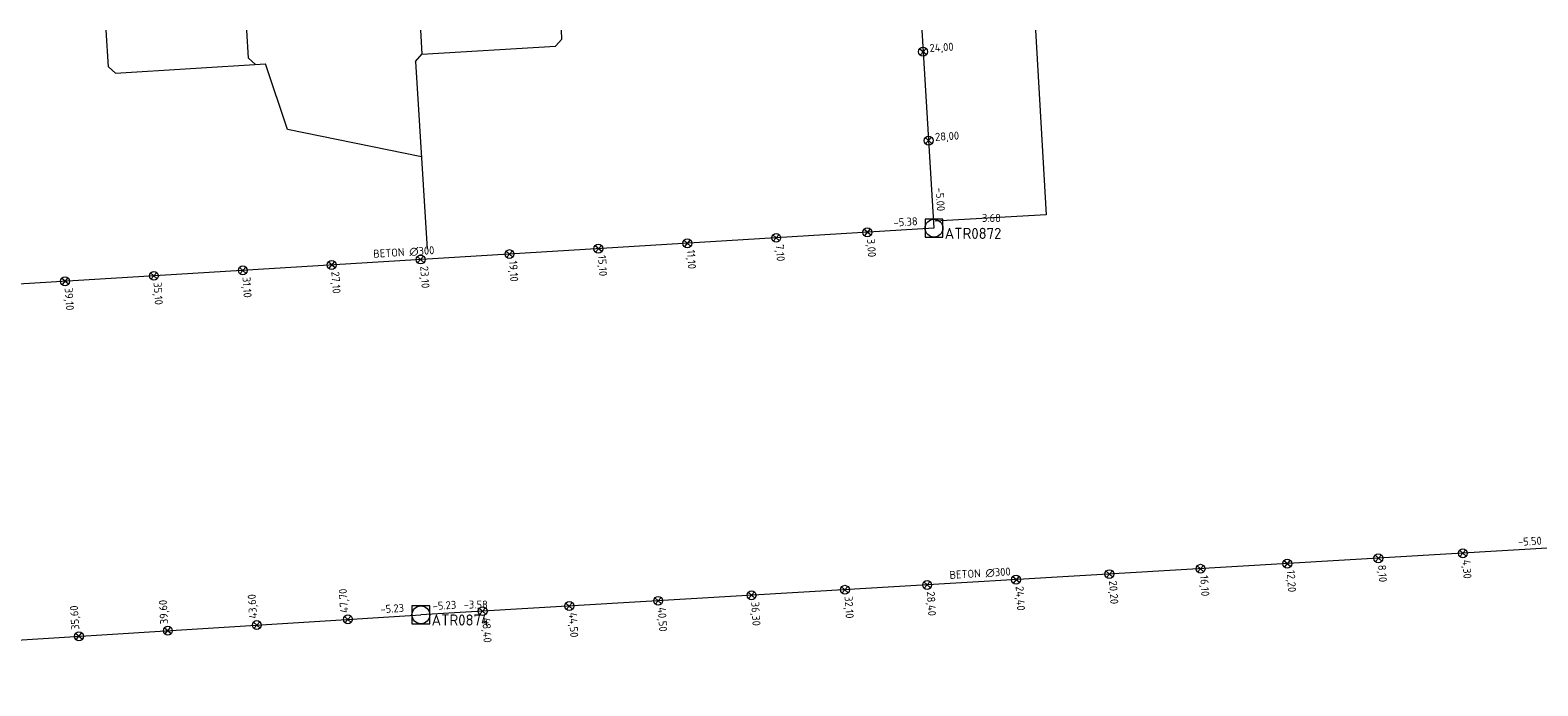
# Model space of a CAD drawing. Header units: metres. Extents: x 162232 to 162755, y 502539 to 502988.
# Tile 53 of 64: x 162571 to 162639, y 502958 to 502988. Entities that reach past the tile are written whole.
import ezdxf

# ---------------------------------------------------------------- set-up
doc = ezdxf.new("R2010")
doc.units = ezdxf.units.M
doc.header["$LTSCALE"] = 0.001
for name, color, linetype, lineweight in [('B-WE-RI-HWA_BOB-T18', 150, 'Continuous', 0), ('B-WE-RI-HWA_HUISAANSLUITING_PVC_125-G', 150, 'Continuous', 13), ('B-WE-RI-HWA_HUISAANSLUITING_PVC_160-G', 150, 'Continuous', 13), ('B-WE-RI-HWA_HULPSTUK_INLAAT-S', 150, 'Continuous', 13), ('B-WE-RI-HWA_HULPSTUK_INLAAT-T18', 150, 'Continuous', 0), ('B-WE-RI-HWA_MATERIAAL-T18', 150, 'Continuous', 0), ('B-WE-RI-HWA_PUTDEKSELHOOGTE-T18', 150, 'Continuous', 0), ('B-WE-RI-HWA_PUTNUMMER-T25', 150, 'Continuous', 0), ('B-WE-RI-HWA_RIOOLPUT_INSPECTIEPUT-S', 150, 'Continuous', 13), ('B-WE-RI-HWA_TRANSPORTLEIDING_BETON_300-G', 150, 'Continuous', 13)]:
    doc.layers.add(name, color=color, linetype=linetype, lineweight=lineweight)
doc.styles.add('NLCS-ISO', font='NLCS-ISO.ttf')

# ---------------------------------------------------------------- blocks, each defined once
blk = doc.blocks.new('B-SRI-PUT_HWA-SO')
at = {"flags": 128}
blk.add_lwpolyline([(-0.002, -0.002), (0.002, -0.002), (0.002, 0.002), (-0.002, 0.002), (-0.002, -0.002)], dxfattribs=at)
blk.add_circle((0, 0), 0.002)
blk = doc.blocks.new('SRI-HULP_INLAAT-SO')
for p, q in [((-0.00071, 0.00071), (0.00071, -0.00071)), ((-0.00071, -0.00071), (0.00071, 0.00071))]:
    blk.add_line(p, q)
blk.add_circle((0, 0), 0.001)

msp = doc.modelspace()

# ---------------------------------------------------------------- linework, layer by layer
at = {"layer": 'B-WE-RI-HWA_HUISAANSLUITING_PVC_125-G'}
for p, q in [((162574.929, 502985.958), (162574.829, 502987.602)), ((162581.217, 502986.342), (162581.14, 502987.602)), ((162589.02, 502986.539), (162588.955, 502987.602)), ((162595.291, 502987.201), (162595.267, 502987.602))]:
    msp.add_line(p, q, dxfattribs=at)
at = {"layer": 'B-WE-RI-HWA_HUISAANSLUITING_PVC_125-G', "flags": 128}
for points in [[(162589, 502986.517), (162595.01, 502986.884)], [(162595.01, 502986.884), (162595.291, 502987.201)], [(162581.535, 502986.06), (162581.217, 502986.342)], [(162588.719, 502986.199), (162589.02, 502986.539)], [(162588.719, 502986.199), (162589.234, 502977.769)], [(162575.247, 502985.676), (162574.929, 502985.958)], [(162575.247, 502985.676), (162581.984, 502986.088)], [(162582.97, 502983.14), (162581.984, 502986.088)], [(162588.981, 502981.917), (162582.97, 502983.14)]]:
    msp.add_lwpolyline(points, dxfattribs=at)
at = {"layer": 'B-WE-RI-HWA_HUISAANSLUITING_PVC_160-G'}
msp.add_line((162616.568, 502987.602), (162617.045, 502979.31), dxfattribs=at)
at = {"layer": 'B-WE-RI-HWA_HUISAANSLUITING_PVC_160-G', "flags": 128}
msp.add_lwpolyline([(162617.045, 502979.31), (162612.053, 502979.023)], dxfattribs=at)
at = {"layer": 'B-WE-RI-HWA_TRANSPORTLEIDING_BETON_300-G'}
msp.add_line((162611.451, 502987.602), (162612.002, 502978.707), dxfattribs=at)
at = {"layer": 'B-WE-RI-HWA_TRANSPORTLEIDING_BETON_300-G', "flags": 128}
for points in [[(162612.002, 502978.707), (162565.241, 502975.851)], [(162640.045, 502964.359), (162588.958, 502961.343)], [(162538.073, 502958.152), (162588.958, 502961.343)]]:
    msp.add_lwpolyline(points, dxfattribs=at)

# ---------------------------------------------------------------- block references
at = {"layer": 'B-WE-RI-HWA_HULPSTUK_INLAAT-S', "linetype": 'Continuous', "lineweight": 0, "xscale": 200, "yscale": 200}
for p, rotation in [((162611.511, 502986.634), 273.5448932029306), ((162611.758, 502982.642), 273.5448932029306), ((162609.008, 502978.524), 183.4950862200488), ((162596.93, 502977.786), 183.4950862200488), ((162600.923, 502978.03), 183.4950862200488), ((162604.915, 502978.274), 183.4950862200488), ((162588.945, 502977.299), 183.4950862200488), ((162592.938, 502977.543), 183.4950862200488), ((162576.967, 502976.567), 183.4950862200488), ((162580.96, 502976.811), 183.4950862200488), ((162584.952, 502977.055), 183.4950862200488), ((162572.975, 502976.323), 183.4950862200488), ((162627.866, 502963.64), 183.3786233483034), ((162631.959, 502963.882), 183.3786233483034), ((162635.752, 502964.106), 183.3786233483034), ((162615.687, 502962.921), 183.3786233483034), ((162619.88, 502963.169), 183.3786233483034), ((162623.973, 502963.41), 183.3786233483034), ((162603.808, 502962.22), 183.3786233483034), ((162608.001, 502962.467), 183.3786233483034), ((162611.694, 502962.685), 183.3786233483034), ((162595.622, 502961.736), 183.3786233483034), ((162599.615, 502961.972), 183.3786233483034), ((162581.588, 502960.881), 3.588321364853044), ((162585.679, 502961.137), 3.588321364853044), ((162591.729, 502961.507), 183.3786233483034), ((162573.603, 502960.38), 3.588321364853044), ((162577.595, 502960.63), 3.588321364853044)]:
    msp.add_blockref('SRI-HULP_INLAAT-SO', p, dxfattribs=dict(at, rotation=rotation))
at = {"layer": 'B-WE-RI-HWA_RIOOLPUT_INSPECTIEPUT-S', "linetype": 'Continuous', "lineweight": 0, "xscale": 200, "yscale": 200}
for p in [(162612.002, 502978.707), (162588.958, 502961.343)]:
    msp.add_blockref('B-SRI-PUT_HWA-SO', p, dxfattribs=at)

# ---------------------------------------------------------------- texts
at = {"layer": 'B-WE-RI-HWA_BOB-T18', "linetype": 'Continuous', "lineweight": 0, "char_height": 0.36, "attachment_point": 7, "line_spacing_factor": 0.8, "style": 'NLCS-ISO'}
for s, insert, rotation in [('{\\C256;-5.00}', (162612.072, 502980.515), 273.54489), ('{\\C256;-5.38}', (162610.194, 502978.778), 3.49509), ('{\\C256;-5.50}', (162638.237, 502964.434), 3.37862), ('{\\C256;-5.23}', (162587.15, 502961.411), 3.58832), ('{\\C256;-5.23}', (162589.496, 502961.556), 3.37862)]:
    msp.add_mtext(s, dxfattribs=dict(at, insert=insert, rotation=rotation))
at = {"layer": 'B-WE-RI-HWA_HULPSTUK_INLAAT-T18', "linetype": 'Continuous', "lineweight": 0, "char_height": 0.36, "attachment_point": 7, "line_spacing_factor": 0.8, "style": 'NLCS-ISO'}
for s, insert, rotation in [('{\\C256;24,00}', (162611.818, 502986.534), 3.54489), ('{\\C256;28,00}', (162612.065, 502982.542), 3.54489), ('{\\C256;3,00}', (162608.907, 502978.217), 273.49509), ('{\\C256;15,10}', (162596.83, 502977.48), 273.49509), ('{\\C256;11,10}', (162600.822, 502977.724), 273.49509), ('{\\C256;7,10}', (162604.815, 502977.967), 273.49509), ('{\\C256;27,10}', (162584.852, 502976.748), 273.49509), ('{\\C256;23,10}', (162588.845, 502976.992), 273.49509), ('{\\C256;19,10}', (162592.837, 502977.236), 273.49509), ('{\\C256;39,10}', (162572.874, 502976.017), 273.49509), ('{\\C256;35,10}', (162576.867, 502976.261), 273.49509), ('{\\C256;31,10}', (162580.86, 502976.504), 273.49509), ('{\\C256;4,30}', (162635.652, 502963.799), 273.37862), ('{\\C256;12,20}', (162627.765, 502963.334), 273.37862), ('{\\C256;8,10}', (162631.858, 502963.575), 273.37862), ('{\\C256;47,70}', (162585.779, 502961.444), 93.58832), ('{\\C256;24,40}', (162615.586, 502962.615), 273.37862), ('{\\C256;20,20}', (162619.779, 502962.862), 273.37862), ('{\\C256;16,10}', (162623.872, 502963.104), 273.37862), ('{\\C256;35,60}', (162573.703, 502960.687), 93.58832), ('{\\C256;39,60}', (162577.695, 502960.937), 93.58832), ('{\\C256;43,60}', (162581.687, 502961.188), 93.58832), ('{\\C256;36,30}', (162603.707, 502961.913), 273.37862), ('{\\C256;32,10}', (162607.9, 502962.161), 273.37862), ('{\\C256;28,40}', (162611.593, 502962.379), 273.37862), ('{\\C256;48,40}', (162591.628, 502961.2), 273.37862), ('{\\C256;44,50}', (162595.521, 502961.43), 273.37862), ('{\\C256;40,50}', (162599.514, 502961.666), 273.37862)]:
    msp.add_mtext(s, dxfattribs=dict(at, insert=insert, rotation=rotation))
at = {"layer": 'B-WE-RI-HWA_MATERIAAL-T18', "linetype": 'Continuous', "lineweight": 0, "char_height": 0.36, "attachment_point": 8, "line_spacing_factor": 0.8, "style": 'NLCS-ISO'}
for insert, rotation in [((162588.203, 502977.435), 3.49509), ((162614.083, 502963.008), 3.37862)]:
    msp.add_mtext('{\\C256;BETON ∅300}', dxfattribs=dict(at, insert=insert, rotation=rotation))
at = {"layer": 'B-WE-RI-HWA_PUTDEKSELHOOGTE-T18', "linetype": 'Continuous', "lineweight": 0, "char_height": 0.36, "attachment_point": 7, "line_spacing_factor": 0.8, "style": 'NLCS-ISO'}
for s, insert in [('{\\C256;-3.68}', (162613.922, 502978.988)), ('{\\C256;-3.58}', (162590.878, 502961.624))]:
    msp.add_mtext(s, dxfattribs=dict(at, insert=insert))
at = {"layer": 'B-WE-RI-HWA_PUTNUMMER-T25', "linetype": 'Continuous', "lineweight": 0, "char_height": 0.5, "attachment_point": 7, "line_spacing_factor": 0.8, "style": 'NLCS-ISO'}
for s, insert in [('{\\C256;ATR0872}', (162612.482, 502978.222)), ('{\\C256;ATR0874}', (162589.438, 502960.858))]:
    msp.add_mtext(s, dxfattribs=dict(at, insert=insert))

doc.saveas('drawing.dxf')
